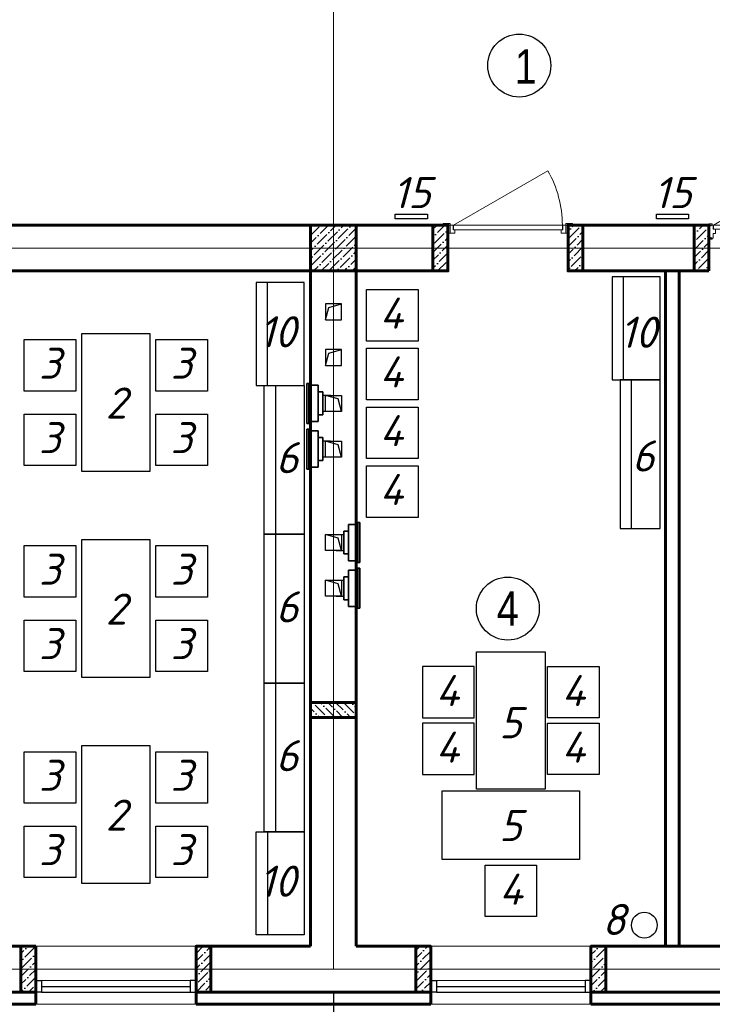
# Model space of a CAD drawing. Header units: millimetres. Extents: x -257011 to 237647566, y 2784933 to 6706507.
# Tile 170 of 256: x 9660524 to 9666573, y 5108685 to 5117287. Entities that reach past the tile are written whole.
import ezdxf

# ---------------------------------------------------------------- set-up
doc = ezdxf.new("R2010")
doc.units = ezdxf.units.MM
doc.header["$LTSCALE"] = 1000
doc.header["$PDMODE"] = 32
doc.header["$PDSIZE"] = 0.3
doc.linetypes.add('ACAD_ISO10W100', pattern=[18, 12, -3, 0, -3])
doc.linetypes.add('ADSK_Скрыто', pattern=[6, 3, -3])
for name, color, linetype, lineweight in [('_Hidden_', 7, 'ADSK_Скрыто', 9), ('Doors', 86, 'Continuous', 13), ('expl', 234, 'Continuous', 13), ('Mechanical Equipment', 7, 'Continuous', 18), ('Калонны', 20, 'Continuous', 25), ('Размеры', 251, 'Continuous', 18)]:
    doc.layers.add(name, color=color, linetype=linetype, lineweight=lineweight)
for name, color, linetype in [('kcd_tx', 7, 'Continuous'), ('ventilatsiya', 7, 'Continuous'), ('ТХ', 7, 'Continuous')]:
    doc.layers.add(name, color=color, linetype=linetype)
doc.styles.get("Standard").update_dxf_attribs({"font": 'ARIALN.TTF'})
doc.dimstyles.new('Санжар', dxfattribs={"dimtxt": 240, "dimasz": 200, "dimexe": 200, "dimexo": 200, "dimgap": 50, "dimtad": 1, "dimdec": 0, "dimtxsty": 'Standard', "dimblk": 'OBLIQUE', "dimcen": 2.5, "dimdle": 200, "dimclrd": 152, "dimclre": 152, "dimclrt": 152, "dimadec": 0, "dimazin": 0, "dimtfac": 1, "dimtdec": 0, "dimtmove": 0, "dimatfit": 3, "dimldrblk": 'OBLIQUE', "dimfxl": 0, "dimlwd": 0, "dimlwe": 0, "dimarcsym": 0})

# ---------------------------------------------------------------- blocks, each defined once
blk = doc.blocks.new('iuluiluiliu')
at = {"layer": 'Doors'}
for p, q in [((577356.5, 791372.6), (577356.5, 791341.2)), ((577368.5, 791372.6), (577356.5, 791372.6)), ((577368.5, 791341.2), (577356.5, 791341.2)), ((577368.5, 791372.6), (577493.5, 791372.6)), ((577368.5, 791372.6), (577368.5, 791355.3)), ((577368.5, 791372.6), (577368.5, 791372.6)), ((577368.5, 791355.3), (577374, 791355.3)), ((577368.5, 791350.5), (577368.5, 791332.6)), ((577368.5, 791350.5), (577374, 791350.5)), ((577368.5, 791332.6), (577408.5, 791332.6)), ((577368.5, 790417.4), (577368.5, 791327.8)), ((577368.5, 791327.8), (577408.5, 791327.8)), ((577374, 791355.3), (577374, 791350.5)), ((577408.5, 791307.5), (577408.5, 791332.6)), ((577408.5, 790412.6), (577408.5, 791307.5)), ((577408.5, 791307.5), (577448.5, 791307.5)), ((577448.5, 791332.6), (577448.5, 791307.5)), ((577448.5, 791332.6), (577493.5, 791332.6)), ((577488, 791355.3), (577488, 791350.5)), ((577493.5, 791355.3), (577488, 791355.3)), ((577493.5, 791350.5), (577488, 791350.5)), ((577493.5, 791372.6), (577493.5, 791355.3)), ((577493.5, 791372.6), (577493.5, 791355.3)), ((577493.5, 791372.6), (577493.5, 791372.6)), ((577493.5, 791372.6), (577505.5, 791372.6)), ((577493.5, 791350.5), (577493.5, 791332.6)), ((577493.5, 791341.2), (577505.5, 791341.2)), ((577505.5, 791372.6), (577505.5, 791341.2)), ((577368.5, 790417.4), (576920.8, 791192.9)), ((577408.5, 790437.8), (577448.5, 790437.8)), ((577448.5, 790412.6), (577448.5, 790437.8)), ((577356.5, 790372.6), (577356.5, 790404)), ((577368.5, 790404), (577356.5, 790404)), ((577368.5, 790372.6), (577356.5, 790372.6)), ((577368.5, 790417.4), (577408.5, 790417.4)), ((577368.5, 790412.6), (577408.5, 790412.6)), ((577368.5, 790394.8), (577368.5, 790412.6)), ((577368.5, 790394.8), (577374, 790394.8)), ((577368.5, 790372.6), (577368.5, 790389.9)), ((577368.5, 790389.9), (577374, 790389.9)), ((577368.5, 790372.6), (577493.5, 790372.6)), ((577368.5, 790372.6), (577368.5, 790372.6)), ((577374, 790389.9), (577374, 790394.8)), ((577448.5, 790412.6), (577493.5, 790412.6)), ((577493.5, 790394.8), (577488, 790394.8)), ((577488, 790389.9), (577488, 790394.8)), ((577493.5, 790389.9), (577488, 790389.9)), ((577493.5, 790394.8), (577493.5, 790412.6)), ((577493.5, 790404), (577505.5, 790404)), ((577493.5, 790372.6), (577493.5, 790389.9)), ((577493.5, 790372.6), (577493.5, 790389.9)), ((577493.5, 790372.6), (577493.5, 790372.6)), ((577493.5, 790372.6), (577505.5, 790372.6)), ((577505.5, 790372.6), (577505.5, 790404))]:
    blk.add_line(p, q, dxfattribs=at)
blk.add_arc((577368.5, 790517.4), 810.4, 90, 123.53724, dxfattribs=at)
blk = doc.blocks.new('_Oblique')
at = {"color": 0, "linetype": 'ByBlock', "lineweight": -2}
blk.add_line((-0.5, -0.5), (0.5, 0.5), dxfattribs=at)
blk = doc.blocks.new('*D1907')
at = {"layer": 'Defpoints', "color": 0, "lineweight": 50, "ltscale": 100, "transparency": 16777216}
for p in [(9653663.6, 5108991.8), (9663263.6, 5108991.8), (9663263.6, 5107238.2)]:
    blk.add_point(p, dxfattribs=at)
at = {"layer": 'kcd_tx', "color": 152, "ltscale": 100, "transparency": 16777216}
for p, q in [((9653663.6, 5108791.8), (9653663.6, 5107038.2)), ((9663263.6, 5108791.8), (9663263.6, 5107038.2)), ((9653463.6, 5107238.2), (9663463.6, 5107238.2))]:
    blk.add_line(p, q, dxfattribs=at)
at = {"layer": 'kcd_tx', "color": 152, "ltscale": 100, "transparency": 16777216, "xscale": 200, "yscale": 200, "zscale": 200, "rotation": 180}
blk.add_blockref('_Oblique', (9653663.6, 5107238.2), dxfattribs=at)
at = {"layer": 'kcd_tx', "color": 152, "ltscale": 100, "transparency": 16777216, "xscale": 200, "yscale": 200, "zscale": 200}
blk.add_blockref('_Oblique', (9663263.6, 5107238.2), dxfattribs=at)
at = {"layer": 'kcd_tx', "color": 152, "lineweight": 60, "ltscale": 100, "transparency": 16777216, "insert": (9658463.6, 5107410.7), "char_height": 240, "attachment_point": 5}
blk.add_mtext('9600', dxfattribs=at)
blk = doc.blocks.new('*D1908')
at = {"layer": 'Defpoints', "color": 0, "lineweight": 50, "ltscale": 100, "transparency": 16777216}
for p in [(9663263.6, 5108991.8), (9669463.6, 5108991.8), (9663263.6, 5107238.2)]:
    blk.add_point(p, dxfattribs=at)
at = {"layer": 'kcd_tx', "color": 152, "ltscale": 100, "transparency": 16777216}
for p, q in [((9663263.6, 5108791.8), (9663263.6, 5107038.2)), ((9669463.6, 5108791.8), (9669463.6, 5107038.2)), ((9669663.6, 5107238.2), (9663063.6, 5107238.2))]:
    blk.add_line(p, q, dxfattribs=at)
at = {"layer": 'kcd_tx', "color": 152, "ltscale": 100, "transparency": 16777216, "xscale": 200, "yscale": 200, "zscale": 200, "rotation": 180}
blk.add_blockref('_Oblique', (9663263.6, 5107238.2), dxfattribs=at)
at = {"layer": 'kcd_tx', "color": 152, "ltscale": 100, "transparency": 16777216, "xscale": 200, "yscale": 200, "zscale": 200}
blk.add_blockref('_Oblique', (9669463.6, 5107238.2), dxfattribs=at)
at = {"layer": 'kcd_tx', "color": 152, "lineweight": 60, "ltscale": 100, "transparency": 16777216, "insert": (9666363.6, 5107410.7), "char_height": 240, "attachment_point": 5}
blk.add_mtext('6200', dxfattribs=at)
blk = doc.blocks.new('*D1910')
at = {"layer": 'Defpoints', "color": 0, "lineweight": 50, "ltscale": 100, "transparency": 16777216}
for p in [(9672863.6, 5108991.8), (9653663.6, 5107283.6), (9653663.6, 5106624.4)]:
    blk.add_point(p, dxfattribs=at)
at = {"layer": 'kcd_tx', "color": 152, "ltscale": 100, "transparency": 16777216}
for p, q in [((9672863.6, 5108791.8), (9672863.6, 5106424.4)), ((9653663.6, 5107083.6), (9653663.6, 5106424.4)), ((9673063.6, 5106624.4), (9653463.6, 5106624.4))]:
    blk.add_line(p, q, dxfattribs=at)
at = {"layer": 'kcd_tx', "color": 152, "ltscale": 100, "transparency": 16777216, "xscale": 200, "yscale": 200, "zscale": 200, "rotation": 180}
blk.add_blockref('_Oblique', (9653663.6, 5106624.4), dxfattribs=at)
at = {"layer": 'kcd_tx', "color": 152, "ltscale": 100, "transparency": 16777216, "xscale": 200, "yscale": 200, "zscale": 200}
blk.add_blockref('_Oblique', (9672863.6, 5106624.4), dxfattribs=at)
at = {"layer": 'kcd_tx', "color": 152, "lineweight": 60, "ltscale": 100, "transparency": 16777216, "insert": (9663263.6, 5106796.9), "char_height": 240, "attachment_point": 5}
blk.add_mtext('19200', dxfattribs=at)
blk = doc.blocks.new('iuluiluiiul')
at = {"layer": 'Doors'}
blk.add_line((1534768.5, 1631198.4), (1533945.7, 1630723.4), dxfattribs=at)
for points in [[(1533728.5, 1631198.4), (1533788.5, 1631198.4), (1533788.5, 1631183.4), (1533728.5, 1631183.4)], [(1533768.5, 1631268.4), (1533788.5, 1631268.4), (1533788.5, 1631198.4), (1533768.5, 1631198.4)], [(1533828.5, 1631238.4), (1533828.5, 1631268.4), (1533788.5, 1631268.4), (1533788.5, 1631198.4), (1533813.5, 1631198.4), (1533813.5, 1631238.4)], [(1533818.5, 1631238.4), (1534768.5, 1631238.4), (1534768.5, 1631198.4), (1533818.5, 1631198.4)], [(1534758.5, 1631238.4), (1534758.5, 1631268.4), (1534798.5, 1631268.4), (1534798.5, 1631198.4), (1534773.5, 1631198.4), (1534773.5, 1631238.4)], [(1534818.5, 1631268.4), (1534798.5, 1631268.4), (1534798.5, 1631198.4), (1534818.5, 1631198.4)], [(1534798.5, 1631198.4), (1534858.5, 1631198.4), (1534858.5, 1631183.4), (1534798.5, 1631183.4)]]:
    blk.add_lwpolyline(points, close=True, dxfattribs=at)
blk.add_arc((1534768.5, 1631198.4), 950, 180, 210, dxfattribs=at)
blk = doc.blocks.new('Осевые декоративные вентиляторы для вытяжной вентиляции с производительностью до 310 м3 - ВЕНТС 100 ЛД турбо-1935147-Вентиляция_ План 1го этажа')
at = {"layer": '_Hidden_', "color": 5, "lineweight": 35}
for p, q in [((7212.2, 27527.7), (7212.2, 27527.5)), ((7212.2, 27527.5), (7212.2, 27527.7)), ((7224.3, 27527.5), (7224.3, 27527.7)), ((7224.3, 27527.7), (7224.3, 27527.5)), ((7245.8, 27527.5), (7245.8, 27527.7)), ((7245.8, 27527.7), (7245.8, 27527.5)), ((7247.5, 27535.3), (7247.7, 27535.3)), ((7212.2, 27368.8), (7212.2, 27368.7)), ((7212.2, 27368.7), (7212.2, 27368.8)), ((7224.3, 27368.7), (7224.3, 27368.8)), ((7224.3, 27368.8), (7224.3, 27368.7)), ((7245.8, 27368.8), (7245.8, 27368.7)), ((7245.8, 27368.7), (7245.8, 27368.8)), ((7247.7, 27360.8), (7247.5, 27360.8))]:
    blk.add_line(p, q, dxfattribs=at)
at = {"layer": 'Mechanical Equipment', "color": 5, "lineweight": 35}
for p, q in [((7224.3, 27527.7), (7212.2, 27527.7)), ((7212.2, 27527.7), (7212.2, 27527.5)), ((7212.2, 27522.7), (7212.2, 27527.7)), ((7245.8, 27527.7), (7224.3, 27527.7)), ((7224.3, 27527.5), (7224.3, 27527.7)), ((7224.3, 27527.7), (7224.3, 27527.5)), ((7245.8, 27527.5), (7245.8, 27527.7)), ((7245.8, 27527.7), (7245.8, 27522.7)), ((7247.3, 27535.3), (7247.3, 27360.8)), ((7247.4, 27535.3), (7247.4, 27360.8)), ((7247.5, 27535.3), (7252.3, 27535.3)), ((7252.3, 27535.3), (7257, 27535.3)), ((7252.3, 27535.3), (7252.3, 27360.8)), ((7257, 27535.3), (7261.8, 27535.3)), ((7261.8, 27360.8), (7261.8, 27535.3)), ((7212.2, 27498.2), (7191.6, 27498.2)), ((7191.6, 27398.2), (7191.6, 27498.2)), ((7212.2, 27373.7), (7212.2, 27522.7)), ((7245.8, 27522.7), (7245.8, 27373.7)), ((7191.6, 27398.2), (7212.2, 27398.2)), ((7212.2, 27368.7), (7212.2, 27373.7)), ((7212.2, 27368.8), (7212.2, 27368.7)), ((7212.2, 27368.7), (7224.3, 27368.7)), ((7224.3, 27368.7), (7224.3, 27368.8)), ((7224.3, 27368.8), (7224.3, 27368.7)), ((7224.3, 27368.7), (7245.8, 27368.7)), ((7245.8, 27373.7), (7245.8, 27368.7)), ((7245.8, 27368.7), (7245.8, 27368.8)), ((7252.3, 27360.8), (7247.5, 27360.8)), ((7257, 27360.8), (7252.3, 27360.8)), ((7261.8, 27360.8), (7257, 27360.8))]:
    blk.add_line(p, q, dxfattribs=at)

msp = doc.modelspace()

# ---------------------------------------------------------------- hatches: boundary and pattern name
at = {"ltscale": 100}
h = msp.add_hatch(dxfattribs=at)
h.set_pattern_fill('ANSI36', color=256, scale=15, style=0)
h.set_pattern_definition([(45, (-7372098.976, 14298321.79), (25.25697034, 92.60889125), [119.0625, -23.8125, 0, -23.8125])])
h.paths.add_polyline_path([(9663463.575, 5115491.788), (9663063.575, 5115491.788), (9663063.575, 5115091.788), (9663463.575, 5115091.788)])
h = msp.add_hatch(dxfattribs=at)
h.set_pattern_fill('ANSI36', color=256, scale=15, style=0)
h.set_pattern_definition([(45, (9800365.837, 4387427.786), (25.2569703, 92.6088912), [119.0625, -23.8125, 0, -23.8125])])
h.paths.add_polyline_path([(9664263.575, 5115491.788), (9664133.575, 5115491.788), (9664133.575, 5115091.788), (9664263.575, 5115091.788)])
h = msp.add_hatch(dxfattribs=at)
h.set_pattern_fill('ANSI36', color=256, scale=15, style=0)
h.set_pattern_definition([(45, (9800415.837, 4387427.786), (25.2569703, 92.6088912), [119.0625, -23.8125, 0, -23.8125])])
h.paths.add_polyline_path([(9665313.575, 5115491.788), (9665443.575, 5115491.788), (9665443.575, 5115091.788), (9665313.575, 5115091.788)])
h = msp.add_hatch(dxfattribs=at)
h.set_pattern_fill('ANSI36', color=256, scale=15, style=0)
h.set_pattern_definition([(45, (9795515.837, 4384227.786), (25.2569703, 92.6088912), [119.0625, -23.8125, 0, -23.8125])])
h.paths.add_polyline_path([(9666413.575, 5115091.788), (9666543.575, 5115091.788), (9666543.575, 5115491.788), (9666413.575, 5115491.788)])
h = msp.add_hatch(dxfattribs=at)
h.set_pattern_fill('ANSI36', color=256, scale=15, angle=90, style=0)
h.set_pattern_definition([(135, (10394327.577, 5240294.05), (-92.6088912, 25.2569703), [119.0625, -23.8125, 0, -23.8125])])
h.paths.add_polyline_path([(9663463.575, 5111191.788), (9663463.575, 5111321.788), (9663063.575, 5111321.788), (9663063.575, 5111191.788)])
h = msp.add_hatch(dxfattribs=at)
h.set_pattern_fill('ANSI36', color=256, scale=15, style=0)
h.set_pattern_definition([(45, (9791735.837, 4394727.786), (25.2569703, 92.6088912), [119.0625, -23.8125, 0, -23.8125])])
h.paths.add_polyline_path([(9660533.575, 5109191.788), (9660663.575, 5109191.788), (9660663.575, 5108791.788), (9660533.575, 5108791.788)])
h = msp.add_hatch(dxfattribs=at)
h.set_pattern_fill('ANSI36', color=256, scale=15, style=0)
h.set_pattern_definition([(45, (9789965.837, 4394727.786), (25.2569703, 92.6088912), [119.0625, -23.8125, 0, -23.8125])])
h.paths.add_polyline_path([(9662063.575, 5109191.788), (9662193.575, 5109191.788), (9662193.575, 5108791.788), (9662063.575, 5108791.788)])
h = msp.add_hatch(dxfattribs=at)
h.set_pattern_fill('ANSI36', color=256, scale=15, style=0)
h.set_pattern_definition([(45, (9796515.837, 4391637.32), (25.2569703, 92.6088912), [119.0625, -23.8125, 0, -23.8125])])
h.paths.add_polyline_path([(9664113.575, 5108791.788), (9663983.575, 5108791.788), (9663983.575, 5109191.788), (9664113.575, 5109191.788)])
h = msp.add_hatch(dxfattribs=at)
h.set_pattern_fill('ANSI36', color=256, scale=15, style=0)
h.set_pattern_definition([(45, (9798285.837, 4391637.32), (25.2569703, 92.6088912), [119.0625, -23.8125, 0, -23.8125])])
h.paths.add_polyline_path([(9665643.575, 5108791.788), (9665513.575, 5108791.788), (9665513.575, 5109191.788), (9665643.575, 5109191.788)])

# ---------------------------------------------------------------- linework, layer by layer
at = {"color": 1, "linetype": 'ACAD_ISO10W100', "lineweight": 9, "ltscale": 100}
for p, q in [((9663263.575, 5124591.788), (9663263.575, 5108991.788)), ((9672863.575, 5115291.788), (9653663.575, 5115291.788)), ((9672863.575, 5108991.788), (9653663.575, 5108991.788))]:
    msp.add_line(p, q, dxfattribs=at)
at = {"lineweight": 60, "ltscale": 100}
for p, q in [((9664263.575, 5115491.788), (9655713.575, 5115491.788)), ((9663463.575, 5115491.788), (9663463.575, 5109191.788)), ((9664263.575, 5115091.788), (9664263.575, 5115491.788)), ((9666543.575, 5115491.788), (9665313.575, 5115491.788)), ((9665313.575, 5115091.788), (9665313.575, 5115491.788)), ((9663063.575, 5115091.788), (9655713.575, 5115091.788)), ((9663063.575, 5115091.788), (9663063.575, 5109191.788)), ((9664263.575, 5115091.788), (9663463.575, 5115091.788)), ((9666543.575, 5115091.788), (9665313.575, 5115091.788)), ((9666163.575, 5109191.788), (9666163.575, 5115091.788)), ((9666283.575, 5109191.788), (9666283.575, 5115091.788)), ((9660663.575, 5109191.788), (9660663.575, 5108791.788)), ((9662063.575, 5109191.788), (9662063.575, 5108791.788)), ((9664113.575, 5109191.788), (9664113.575, 5108791.788)), ((9665513.575, 5109191.788), (9665513.575, 5108791.788))]:
    msp.add_line(p, q, dxfattribs=at)
at = {"lineweight": 9, "ltscale": 100}
for p, q in [((9660663.575, 5109191.788), (9662063.575, 5109191.788)), ((9664113.575, 5109191.788), (9665513.575, 5109191.788)), ((9660663.575, 5108684.788), (9662063.575, 5108684.788)), ((9664113.575, 5108684.788), (9665513.575, 5108684.788))]:
    msp.add_line(p, q, dxfattribs=at)
at = {"color": 5, "lineweight": 0}
for p, q in [((9660713.575, 5108891.788), (9662013.575, 5108891.788)), ((9664163.575, 5108891.788), (9665463.575, 5108891.788))]:
    msp.add_line(p, q, dxfattribs=at)
at = {"color": 5}
for p, q in [((9660713.575, 5108841.788), (9662013.575, 5108841.788)), ((9664163.575, 5108841.788), (9665463.575, 5108841.788)), ((9660713.575, 5108791.788), (9662013.575, 5108791.788)), ((9664163.575, 5108791.788), (9665463.575, 5108791.788))]:
    msp.add_line(p, q, dxfattribs=at)
at = {"color": 252, "lineweight": 60, "ltscale": 100}
for p, q in [((9660663.575, 5108791.788), (9660663.575, 5108684.788)), ((9662063.575, 5108791.788), (9662063.575, 5108684.788)), ((9664113.575, 5108791.788), (9664113.575, 5108684.788)), ((9665513.575, 5108791.788), (9665513.575, 5108684.788))]:
    msp.add_line(p, q, dxfattribs=at)
at = {"ltscale": 100}
for points in [[(9663804.506, 5115587.421), (9664084.506, 5115587.421), (9664084.506, 5115547.421), (9663804.506, 5115547.421)], [(9666084.506, 5115587.421), (9666364.506, 5115587.421), (9666364.506, 5115547.421), (9666084.506, 5115547.421)]]:
    msp.add_lwpolyline(points, close=True, dxfattribs=at)
at = {"lineweight": 60, "ltscale": 100}
for points in [[(9660663.575, 5109191.788), (9659163.575, 5109191.788)], [(9663063.575, 5109191.788), (9662063.575, 5109191.788)], [(9664113.575, 5109191.788), (9663463.575, 5109191.788)], [(9667213.575, 5109191.788), (9665513.575, 5109191.788)], [(9660663.575, 5108791.788), (9659163.575, 5108791.788)], [(9664113.575, 5108791.788), (9662063.575, 5108791.788)], [(9667213.575, 5108791.788), (9665513.575, 5108791.788)]]:
    msp.add_lwpolyline(points, dxfattribs=at)
at = {"color": 5}
for points in [[(9660663.575, 5108891.788), (9660713.575, 5108891.788), (9660713.575, 5108791.788), (9660663.575, 5108791.788)], [(9662063.575, 5108891.788), (9662013.575, 5108891.788), (9662013.575, 5108791.788), (9662063.575, 5108791.788)], [(9664113.575, 5108891.788), (9664163.575, 5108891.788), (9664163.575, 5108791.788), (9664113.575, 5108791.788)], [(9665513.575, 5108891.788), (9665463.575, 5108891.788), (9665463.575, 5108791.788), (9665513.575, 5108791.788)]]:
    msp.add_lwpolyline(points, close=True, dxfattribs=at)
at = {"color": 32, "lineweight": 30, "ltscale": 100}
for points in [[(9659163.575, 5108691.788), (9660663.575, 5108691.788)], [(9662063.575, 5108691.788), (9664113.575, 5108691.788)], [(9667213.575, 5108691.788), (9665513.575, 5108691.788)]]:
    msp.add_lwpolyline(points, dxfattribs=at)
at = {"color": 252, "lineweight": 60, "ltscale": 100}
for points in [[(9659163.575, 5108684.788), (9660663.575, 5108684.788)], [(9662063.575, 5108684.788), (9664113.575, 5108684.788)], [(9667213.575, 5108684.788), (9665513.575, 5108684.788)]]:
    msp.add_lwpolyline(points, dxfattribs=at)
at = {"layer": 'expl', "lineweight": 30}
for centre in [(9664887.264, 5116886.157), (9664787.289, 5112141.788)]:
    msp.add_circle(centre, 275.112, dxfattribs=at)
at = {"layer": 'ventilatsiya', "lineweight": 30, "ltscale": 100}
for p, q in [((9663193.575, 5114664.073), (9663222.696, 5114772.421)), ((9663222.696, 5114772.421), (9663333.575, 5114804.073)), ((9663193.575, 5114264.536), (9663222.696, 5114372.883)), ((9663222.696, 5114372.883), (9663333.575, 5114404.536)), ((9663238.892, 5114004.998), (9663171.871, 5114004.998)), ((9663304.454, 5113973.345), (9663193.575, 5114004.998)), ((9663333.575, 5113864.998), (9663304.454, 5113973.345)), ((9663238.892, 5113864.998), (9663171.871, 5113864.998)), ((9663238.892, 5113605.461), (9663171.871, 5113605.461)), ((9663304.454, 5113573.808), (9663193.575, 5113605.461)), ((9663333.575, 5113465.461), (9663304.454, 5113573.808)), ((9663238.892, 5113465.461), (9663171.871, 5113465.461)), ((9663304.454, 5112757.421), (9663193.575, 5112789.073)), ((9663288.258, 5112789.073), (9663355.279, 5112789.073)), ((9663333.575, 5112649.073), (9663304.454, 5112757.421)), ((9663288.258, 5112649.073), (9663355.279, 5112649.073)), ((9663304.454, 5112357.883), (9663193.575, 5112389.536)), ((9663288.258, 5112389.536), (9663355.279, 5112389.536)), ((9663333.575, 5112249.536), (9663304.454, 5112357.883)), ((9663288.258, 5112249.536), (9663355.279, 5112249.536))]:
    msp.add_line(p, q, dxfattribs=at)
for points in [[(9663193.575, 5114664.073), (9663333.575, 5114664.073), (9663333.575, 5114804.073), (9663193.575, 5114804.073)], [(9663193.575, 5114264.536), (9663333.575, 5114264.536), (9663333.575, 5114404.536), (9663193.575, 5114404.536)], [(9663333.575, 5113864.998), (9663193.575, 5113864.998), (9663193.575, 5114004.998), (9663333.575, 5114004.998)], [(9663333.575, 5113465.461), (9663193.575, 5113465.461), (9663193.575, 5113605.461), (9663333.575, 5113605.461)], [(9663333.575, 5112649.073), (9663193.575, 5112649.073), (9663193.575, 5112789.073), (9663333.575, 5112789.073)], [(9663333.575, 5112249.536), (9663193.575, 5112249.536), (9663193.575, 5112389.536), (9663333.575, 5112389.536)]]:
    msp.add_lwpolyline(points, close=True, dxfattribs=at)
at = {"layer": 'Размеры', "lineweight": 60, "ltscale": 5}
for points in [[(9663063.575, 5115091.788), (9663463.575, 5115091.788), (9663463.575, 5115491.788), (9663063.575, 5115491.788)], [(9664133.575, 5115491.788), (9664263.575, 5115491.788), (9664263.575, 5115091.788), (9664133.575, 5115091.788)], [(9665443.575, 5115491.788), (9665313.575, 5115491.788), (9665313.575, 5115091.788), (9665443.575, 5115091.788)], [(9666543.575, 5115091.788), (9666413.575, 5115091.788), (9666413.575, 5115491.788), (9666543.575, 5115491.788)], [(9663463.575, 5111321.788), (9663463.575, 5111191.788), (9663063.575, 5111191.788), (9663063.575, 5111321.788)], [(9660663.575, 5109191.788), (9660533.575, 5109191.788), (9660533.575, 5108791.788), (9660663.575, 5108791.788)], [(9662193.575, 5109191.788), (9662063.575, 5109191.788), (9662063.575, 5108791.788), (9662193.575, 5108791.788)], [(9663983.575, 5108791.788), (9664113.575, 5108791.788), (9664113.575, 5109191.788), (9663983.575, 5109191.788)], [(9665513.575, 5108791.788), (9665643.575, 5108791.788), (9665643.575, 5109191.788), (9665513.575, 5109191.788)]]:
    msp.add_lwpolyline(points, close=True, dxfattribs=at)
at = {"layer": 'ТХ', "ltscale": 5}
for points in [[(9666118.72, 5115040.33), (9665698.72, 5115040.33), (9665698.72, 5114140.33), (9666118.72, 5114140.33)], [(9665798.72, 5115040.33), (9665698.72, 5115040.33), (9665698.72, 5114140.33), (9665798.72, 5114140.33)], [(9663007.953, 5114991.788), (9662587.953, 5114991.788), (9662587.953, 5114091.788), (9663007.953, 5114091.788)], [(9662687.953, 5114991.788), (9662587.953, 5114991.788), (9662587.953, 5114091.788), (9662687.953, 5114091.788)], [(9664003.009, 5114479.657), (9663553.009, 5114479.657), (9663553.009, 5114929.657), (9664003.009, 5114929.657)], [(9661013.575, 5114041.788), (9660563.575, 5114041.788), (9660563.575, 5114491.788), (9661013.575, 5114491.788)], [(9661663.575, 5114541.788), (9661063.575, 5114541.788), (9661063.575, 5113341.788), (9661663.575, 5113341.788)], [(9662163.575, 5114041.788), (9661713.575, 5114041.788), (9661713.575, 5114491.788), (9662163.575, 5114491.788)], [(9664003.009, 5113966.139), (9663553.009, 5113966.139), (9663553.009, 5114416.139), (9664003.009, 5114416.139)], [(9663007.953, 5112791.788), (9662657.953, 5112791.788), (9662657.953, 5114091.788), (9663007.953, 5114091.788)], [(9662757.953, 5112791.788), (9662657.953, 5112791.788), (9662657.953, 5114091.788), (9662757.953, 5114091.788)], [(9666118.72, 5114140.33), (9665768.72, 5114140.33), (9665768.72, 5112840.33), (9666118.72, 5112840.33)], [(9665868.72, 5114140.33), (9665768.72, 5114140.33), (9665768.72, 5112840.33), (9665868.72, 5112840.33)], [(9664003.009, 5113452.621), (9663553.009, 5113452.621), (9663553.009, 5113902.621), (9664003.009, 5113902.621)], [(9661013.575, 5113391.788), (9660563.575, 5113391.788), (9660563.575, 5113841.788), (9661013.575, 5113841.788)], [(9662163.575, 5113391.788), (9661713.575, 5113391.788), (9661713.575, 5113841.788), (9662163.575, 5113841.788)], [(9664003.009, 5112939.103), (9663553.009, 5112939.103), (9663553.009, 5113389.103), (9664003.009, 5113389.103)], [(9663007.953, 5111491.788), (9662657.953, 5111491.788), (9662657.953, 5112791.788), (9663007.953, 5112791.788)], [(9662757.953, 5111491.788), (9662657.953, 5111491.788), (9662657.953, 5112791.788), (9662757.953, 5112791.788)], [(9661013.575, 5112241.788), (9660563.575, 5112241.788), (9660563.575, 5112691.788), (9661013.575, 5112691.788)], [(9661663.575, 5112741.788), (9661063.575, 5112741.788), (9661063.575, 5111541.788), (9661663.575, 5111541.788)], [(9662163.575, 5112241.788), (9661713.575, 5112241.788), (9661713.575, 5112691.788), (9662163.575, 5112691.788)], [(9661013.575, 5111591.788), (9660563.575, 5111591.788), (9660563.575, 5112041.788), (9661013.575, 5112041.788)], [(9662163.575, 5111591.788), (9661713.575, 5111591.788), (9661713.575, 5112041.788), (9662163.575, 5112041.788)], [(9665113.575, 5110564.37), (9664513.575, 5110564.37), (9664513.575, 5111764.37), (9665113.575, 5111764.37)], [(9664043.115, 5111636.132), (9664043.115, 5111186.132), (9664493.115, 5111186.132), (9664493.115, 5111636.132)], [(9665584.035, 5111636.132), (9665584.035, 5111186.132), (9665134.035, 5111186.132), (9665134.035, 5111636.132)], [(9663007.953, 5110191.788), (9662657.953, 5110191.788), (9662657.953, 5111491.788), (9663007.953, 5111491.788)], [(9662757.953, 5110191.788), (9662657.953, 5110191.788), (9662657.953, 5111491.788), (9662757.953, 5111491.788)], [(9664043.115, 5111141.807), (9664043.115, 5110691.807), (9664493.115, 5110691.807), (9664493.115, 5111141.807)], [(9665584.035, 5111141.807), (9665584.035, 5110691.807), (9665134.035, 5110691.807), (9665134.035, 5111141.807)], [(9661013.575, 5110441.788), (9660563.575, 5110441.788), (9660563.575, 5110891.788), (9661013.575, 5110891.788)], [(9661663.575, 5110941.788), (9661063.575, 5110941.788), (9661063.575, 5109741.788), (9661663.575, 5109741.788)], [(9662163.575, 5110441.788), (9661713.575, 5110441.788), (9661713.575, 5110891.788), (9662163.575, 5110891.788)], [(9665413.575, 5110550.614), (9665413.575, 5109950.614), (9664213.575, 5109950.614), (9664213.575, 5110550.614)], [(9661013.575, 5109791.788), (9660563.575, 5109791.788), (9660563.575, 5110241.788), (9661013.575, 5110241.788)], [(9662163.575, 5109791.788), (9661713.575, 5109791.788), (9661713.575, 5110241.788), (9662163.575, 5110241.788)], [(9663007.953, 5109291.788), (9662587.953, 5109291.788), (9662587.953, 5110191.788), (9663007.953, 5110191.788)], [(9662687.953, 5109291.788), (9662587.953, 5109291.788), (9662587.953, 5110191.788), (9662687.953, 5110191.788)], [(9665038.575, 5109900.614), (9665038.575, 5109450.614), (9664588.575, 5109450.614), (9664588.575, 5109900.614)]]:
    msp.add_lwpolyline(points, close=True, dxfattribs=at)
at = {"layer": 'ТХ', "ltscale": 3}
msp.add_circle((9665979.537, 5109376.273), 112.829, dxfattribs=at)

# ---------------------------------------------------------------- block references
at = {"lineweight": 60, "rotation": 180}
msp.add_blockref('iuluiluiiul', (11199082.04, 6746690.215), dxfattribs=at)
at = {"xscale": 0.9000000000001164, "yscale": 0.9000000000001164, "zscale": 0.9000000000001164, "rotation": 270}
msp.add_blockref('iuluiluiliu', (8955208.212, 5635123.449), dxfattribs=at)
at = {"layer": 'ventilatsiya', "color": 5, "lineweight": 30, "true_color": 0x0000ff, "xscale": -2, "yscale": 2, "zscale": 2}
for p in [(9677555.081, 5059038.654), (9677555.081, 5058639.116)]:
    msp.add_blockref('Осевые декоративные вентиляторы для вытяжной вентиляции с производительностью до 310 м3 - ВЕНТС 100 ЛД турбо-1935147-Вентиляция_ План 1го этажа', p, dxfattribs=at)
at = {"layer": 'ventilatsiya', "color": 5, "lineweight": 30, "true_color": 0x0000ff, "xscale": -2, "yscale": 2, "zscale": 2, "rotation": 180}
for p in [(9648972.069, 5167615.418), (9648972.069, 5167215.88)]:
    msp.add_blockref('Осевые декоративные вентиляторы для вытяжной вентиляции с производительностью до 310 м3 - ВЕНТС 100 ЛД турбо-1935147-Вентиляция_ План 1го этажа', p, dxfattribs=at)

# ---------------------------------------------------------------- texts
at = {"lineweight": 9, "char_height": 300, "width": 349.18984, "attachment_point": 7}
for s, insert in [('1', (9664847.351, 5116728.012)), ('4', (9664690.893, 5111993.122))]:
    msp.add_mtext(s, dxfattribs=dict(at, insert=insert))
at = {"layer": 'Калонны', "char_height": 271.656}
for s, insert, attachment_point in [('{\\fArial|b0|i0|c204|p34;\\C150; \\fISOCPEUR|b0|i1|c204|p34;\\C1;15}', (9664114.153, 5115911.959), 3), ('{\\fArial|b0|i0|c204|p34;\\C150; \\fISOCPEUR|b0|i1|c204|p34;\\C1;15}', (9666394.153, 5115911.959), 3), ('{\\fArial|b0|i0|c204|p34;\\C150; \\fISOCPEUR|b0|i1|c204|p34;\\C1;4}', (9663872.647, 5114859.198), 3), ('{\\fArial|b0|i0|c204|p34;\\C150; \\fISOCPEUR|b0|i1|c204|p34;\\C1;1\\fISOCPEUR|b0|i1|c0|p34;0}', (9662936.02, 5114696.329), 3), ('{\\fArial|b0|i0|c204|p34;\\C150; \\fISOCPEUR|b0|i1|c204|p34;\\C1;1\\fISOCPEUR|b0|i1|c0|p34;0}', (9666086.557, 5114420.529), 9), ('{\\fArial|b0|i0|c204|p34;\\C150; \\fISOCPEUR|b0|i1|c204|p34;\\C1;3}', (9660883.213, 5114421.329), 3), ('{\\fArial|b0|i0|c204|p34;\\C150; \\fISOCPEUR|b0|i1|c204|p34;\\C1;3}', (9662033.213, 5114421.329), 3), ('{\\fArial|b0|i0|c204|p34;\\C150; \\fISOCPEUR|b0|i1|c204|p34;\\C1;4}', (9663872.647, 5114345.68), 3), ('{\\fArial|b0|i0|c204|p34;\\C150; \\fISOCPEUR|b0|i1|c204|p34;\\C1;2}', (9661459.36, 5114073.717), 3), ('{\\fArial|b0|i0|c204|p34;\\C150; \\fISOCPEUR|b0|i1|c204|p34;\\C1;4}', (9663872.647, 5113832.162), 3), ('{\\fArial|b0|i0|c204|p34;\\C150; \\fISOCPEUR|b0|i1|c204|p34;\\C1;3}', (9660883.213, 5113771.329), 3), ('{\\fArial|b0|i0|c204|p34;\\C150; \\fISOCPEUR|b0|i1|c204|p34;\\C1;3}', (9662033.213, 5113771.329), 3), ('{\\fArial|b0|i0|c204|p34;\\C150; \\fISOCPEUR|b0|i1|c204|p34;\\C1;6}', (9662957.009, 5113596.329), 3), ('{\\fArial|b0|i0|c204|p34;\\C150; \\fISOCPEUR|b0|i1|c204|p34;\\C1;6}', (9666067.846, 5113339.345), 9), ('{\\fArial|b0|i0|c204|p34;\\C150; \\fISOCPEUR|b0|i1|c204|p34;\\C1;4}', (9663872.647, 5113318.644), 3), ('{\\fArial|b0|i0|c204|p34;\\C150; \\fISOCPEUR|b0|i1|c204|p34;\\C1;3}', (9660883.213, 5112621.329), 3), ('{\\fArial|b0|i0|c204|p34;\\C150; \\fISOCPEUR|b0|i1|c204|p34;\\C1;3}', (9662033.213, 5112621.329), 3), ('{\\fArial|b0|i0|c204|p34;\\C150; \\fISOCPEUR|b0|i1|c204|p34;\\C1;2}', (9661459.36, 5112273.717), 3), ('{\\fArial|b0|i0|c204|p34;\\C150; \\fISOCPEUR|b0|i1|c204|p34;\\C1;6}', (9662957.009, 5112292.773), 3), ('{\\fArial|b0|i0|c204|p34;\\C150; \\fISOCPEUR|b0|i1|c204|p34;\\C1;3}', (9660883.213, 5111971.329), 3), ('{\\fArial|b0|i0|c204|p34;\\C150; \\fISOCPEUR|b0|i1|c204|p34;\\C1;3}', (9662033.213, 5111971.329), 3), ('{\\fArial|b0|i0|c204|p34;\\C150; \\fISOCPEUR|b0|i1|c204|p34;\\C1;4}', (9664052.56, 5111561.682), 1), ('{\\fArial|b0|i0|c204|p34;\\C150; \\fISOCPEUR|b0|i1|c204|p34;\\C1;4}', (9665461.824, 5111561.682), 3), ('{\\fArial|b0|i0|c204|p34;\\C150; \\fISOCPEUR|b0|i1|c204|p34;\\C1;5}', (9664909.36, 5111280.76), 3), ('{\\fArial|b0|i0|c204|p34;\\C150; \\fISOCPEUR|b0|i1|c204|p34;\\C1;4}', (9664052.56, 5111067.358), 1), ('{\\fArial|b0|i0|c204|p34;\\C150; \\fISOCPEUR|b0|i1|c204|p34;\\C1;4}', (9665461.824, 5111067.358), 3), ('{\\fArial|b0|i0|c204|p34;\\C150; \\fISOCPEUR|b0|i1|c204|p34;\\C1;6}', (9662957.009, 5110992.773), 3), ('{\\fArial|b0|i0|c204|p34;\\C150; \\fISOCPEUR|b0|i1|c204|p34;\\C1;3}', (9660883.213, 5110821.329), 3), ('{\\fArial|b0|i0|c204|p34;\\C150; \\fISOCPEUR|b0|i1|c204|p34;\\C1;3}', (9662033.213, 5110821.329), 3), ('{\\fArial|b0|i0|c204|p34;\\C150; \\fISOCPEUR|b0|i1|c204|p34;\\C1;2}', (9661459.36, 5110473.717), 3), ('{\\fArial|b0|i0|c204|p34;\\C150; \\fISOCPEUR|b0|i1|c204|p34;\\C1;5}', (9664909.36, 5110382.544), 3), ('{\\fArial|b0|i0|c204|p34;\\C150; \\fISOCPEUR|b0|i1|c204|p34;\\C1;3}', (9660883.213, 5110171.329), 3), ('{\\fArial|b0|i0|c204|p34;\\C150; \\fISOCPEUR|b0|i1|c204|p34;\\C1;3}', (9662033.213, 5110171.329), 3), ('{\\fArial|b0|i0|c204|p34;\\C150; \\fISOCPEUR|b0|i1|c204|p34;\\C1;1\\fISOCPEUR|b0|i1|c0|p34;0}', (9662936.02, 5109896.329), 3), ('{\\fArial|b0|i0|c204|p34;\\C150; \\fISOCPEUR|b0|i1|c204|p34;\\C1;4}', (9664916.364, 5109826.165), 3), ('{\\fArial|b0|i0|c204|p34;\\C150; \\fISOCPEUR|b0|i1|c204|p34;\\C1;8}', (9665816.337, 5109561.769), 3)]:
    msp.add_mtext(s, dxfattribs=dict(at, insert=insert, attachment_point=attachment_point))

# ---------------------------------------------------------------- dimensions: what is measured, and where the dimension line sits
at = {"layer": 'kcd_tx', "lineweight": 60, "ltscale": 100}
for base, p1, p2, picture, middle in [((9663263.575, 5107238.172), (9653663.575, 5108991.788), (9663263.575, 5108991.788), '*D1907', (9658463.575, 5107410.71)), ((9653663.575, 5106624.377), (9672863.575, 5108991.788), (9653663.575, 5107283.625), '*D1910', (9663263.575, 5106796.914))]:
    dim = msp.add_linear_dim(base=base, p1=p1, p2=p2, dimstyle='Санжар', override={"dimfxl": 1.25, "dimlwd": 65535, "dimlwe": 65535, "dimarcsym": 1}, dxfattribs=at)
    dim.commit()
    dim.dimension.update_dxf_attribs({"geometry": picture, "text_midpoint": middle})
dim = msp.add_linear_dim(base=(9663263.575, 5107238.172), p1=(9669463.575, 5108991.788), p2=(9663263.575, 5108991.788), angle=180, dimstyle='Санжар', override={"dimfxl": 1.25, "dimlwd": 65535, "dimlwe": 65535, "dimarcsym": 1}, dxfattribs=at)
dim.commit()
dim.dimension.update_dxf_attribs({"geometry": '*D1908', "text_midpoint": (9666363.575, 5107410.71)})

doc.saveas('drawing.dxf')
